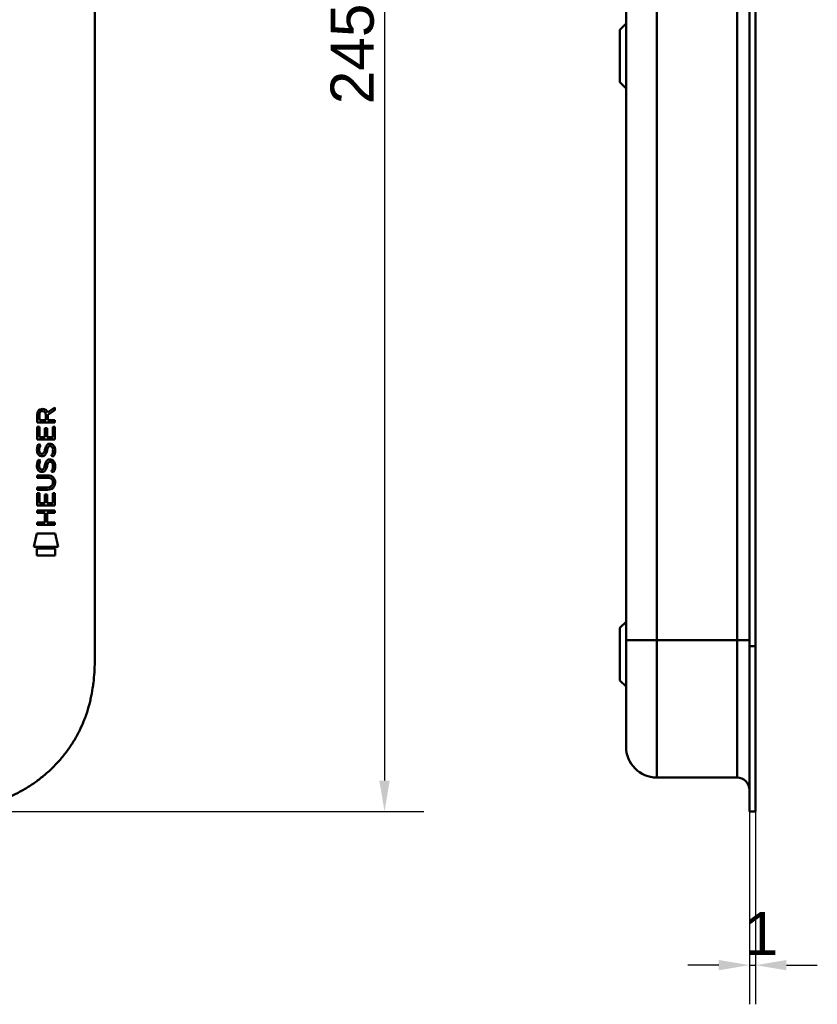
# Model space of a CAD drawing. Header units: millimetres. Extents: x 20 to 833, y 20 to 574.
# Tile 11 of 16: x 288 to 417, y 239 to 399. Entities that reach past the tile are written whole.
import ezdxf

# ---------------------------------------------------------------- set-up
doc = ezdxf.new("R2010")
doc.units = ezdxf.units.MM
doc.header["$LTSCALE"] = 2
for name, color, linetype, lineweight in [('Bemaßungen(DIN)', 7, 'Continuous', 25), ('Sichtbare Kanten(DIN)', 7, 'Continuous', 50), ('Sichtbare tangentiale Kanten(DIN)', 7, 'Continuous', 50)]:
    doc.layers.add(name, color=color, linetype=linetype, lineweight=lineweight)
doc.styles.add('STANDARD-DIN~0', font='arial.ttf')
doc.dimstyles.new('CAD-LAN', dxfattribs={"dimscale": 2, "dimtxt": 3.5, "dimasz": 2.5, "dimexe": 3.175, "dimexo": 0, "dimgap": 0.8, "dimtad": 1, "dimrnd": 1e-08, "dimtxsty": 'STANDARD-DIN~0', "dimcen": 0.09, "dimdle": 10, "dimclrd": 250, "dimclre": 250, "dimclrt": 250, "dimadec": 0, "dimazin": 2, "dimtfac": 1, "dimtmove": 0, "dimatfit": 3, "dimfxl": 1, "dimtolj": 1, "dimtzin": 0, "dimlwd": 25, "dimlwe": 25, "dimarcsym": 0})

# ---------------------------------------------------------------- blocks, each defined once
blk = doc.blocks.new('*D20')
at = {"layer": 'Bemaßungen(DIN)', "color": 250, "linetype": 'Continuous', "lineweight": 25, "true_color": 0x3f3f3f, "transparency": 16777216}
for p, q in [((405.89, 270.4), (405.89, 239.13)), ((406.86, 270.4), (406.86, 239.13)), ((400.89, 245.48), (395.89, 245.48)), ((405.89, 245.48), (406.86, 245.48)), ((411.86, 245.48), (416.86, 245.48))]:
    blk.add_line(p, q, dxfattribs=at)
at = {"layer": 'Bemaßungen(DIN)', "color": 250, "linetype": 'Continuous', "true_color": 0x3f3f3f, "transparency": 16777216}
for points in [[(400.89, 246.31), (400.89, 244.65), (405.89, 245.48)], [(411.86, 246.31), (411.86, 244.65), (406.86, 245.48)]]:
    blk.add_solid(points, dxfattribs=at)
at = {"layer": 'Defpoints', "color": 0, "linetype": 'Continuous', "transparency": 16777216}
for p in [(405.89, 270.4), (406.86, 270.4), (406.86, 245.48)]:
    blk.add_point(p, dxfattribs=at)
at = {"layer": 'Bemaßungen(DIN)', "color": 250, "linetype": 'Continuous', "lineweight": 25, "true_color": 0x3f3f3f, "transparency": 16777216, "insert": (405.09, 254.11), "char_height": 7, "attachment_point": 1, "style": 'STANDARD-DIN~0'}
blk.add_mtext('\\A1;1', dxfattribs=at)
blk = doc.blocks.new('*D21')
at = {"layer": 'Bemaßungen(DIN)', "color": 250, "linetype": 'Continuous', "lineweight": 25, "true_color": 0x3f3f3f, "transparency": 16777216}
for p, q in [((272.77, 515.4), (353.08, 515.4)), ((346.73, 510.4), (346.73, 275.4)), ((272.77, 270.4), (353.08, 270.4))]:
    blk.add_line(p, q, dxfattribs=at)
at = {"layer": 'Bemaßungen(DIN)', "color": 250, "linetype": 'Continuous', "true_color": 0x3f3f3f, "transparency": 16777216}
for points in [[(345.89, 510.4), (347.56, 510.4), (346.73, 515.4)], [(345.89, 275.4), (347.56, 275.4), (346.73, 270.4)]]:
    blk.add_solid(points, dxfattribs=at)
at = {"layer": 'Defpoints', "color": 0, "linetype": 'Continuous', "transparency": 16777216}
for p in [(272.77, 515.4), (272.77, 270.4), (346.73, 270.4)]:
    blk.add_point(p, dxfattribs=at)
at = {"layer": 'Bemaßungen(DIN)', "color": 250, "linetype": 'Continuous', "lineweight": 25, "true_color": 0x3f3f3f, "transparency": 16777216, "insert": (337.98, 385.08), "char_height": 7, "attachment_point": 1, "rotation": 90, "style": 'STANDARD-DIN~0'}
blk.add_mtext('\\A1;245', dxfattribs=at)

msp = doc.modelspace()

# ---------------------------------------------------------------- linework, layer by layer
at = {"layer": 'Sichtbare Kanten(DIN)'}
for p, q in [((299.807, 488.618), (299.807, 297.186)), ((405.862, 297.186), (405.862, 488.618)), ((405.892, 297.187), (405.892, 488.618)), ((406.862, 488.618), (406.862, 297.187)), ((385.862, 487.618), (385.862, 298.186)), ((384.862, 397.152), (385.862, 398.152)), ((384.862, 388.652), (384.862, 397.152)), ((384.862, 388.652), (385.862, 387.652)), ((292.12, 335.095), (293.315, 335.886)), ((293.315, 335.451), (292.172, 334.696)), ((293.315, 335.886), (293.315, 335.451)), ((290.455, 333.466), (290.457, 334.779)), ((290.805, 334.735), (290.804, 333.847)), ((290.804, 333.847), (291.822, 333.846)), ((291.822, 333.846), (291.823, 334.735)), ((292.172, 334.696), (292.172, 333.846)), ((292.172, 333.846), (293.313, 333.845)), ((293.313, 333.845), (293.313, 333.464)), ((290.452, 330.736), (290.454, 332.74)), ((290.454, 332.74), (290.802, 332.74)), ((293.313, 333.464), (290.455, 333.466)), ((290.802, 332.74), (290.801, 331.112)), ((291.696, 331.112), (291.697, 332.559)), ((291.697, 332.559), (292.045, 332.558)), ((292.045, 332.558), (292.044, 331.111)), ((292.963, 331.111), (292.964, 332.758)), ((292.964, 332.758), (293.313, 332.757)), ((293.313, 332.757), (293.311, 330.733)), ((293.311, 330.733), (290.452, 330.736)), ((290.801, 331.112), (291.696, 331.112)), ((292.044, 331.111), (292.963, 331.111)), ((290.624, 329.962), (290.963, 329.861)), ((292.553, 329.659), (292.541, 329.659)), ((290.622, 327.415), (290.961, 327.315)), ((290.821, 328.63), (290.828, 328.613)), ((291.504, 328.532), (291.515, 328.549)), ((290.819, 326.084), (290.826, 326.066)), ((291.502, 325.986), (291.513, 326.003)), ((292.551, 327.112), (292.539, 327.112)), ((290.447, 324.508), (290.448, 324.885)), ((292.117, 324.507), (290.447, 324.508)), ((290.448, 324.885), (292.093, 324.884)), ((290.446, 322.95), (292.116, 322.949)), ((290.446, 322.573), (290.446, 322.95)), ((292.092, 322.572), (290.446, 322.573)), ((292.997, 323.722), (292.997, 323.731)), ((290.444, 319.998), (290.445, 322.002)), ((290.445, 322.002), (290.794, 322.002)), ((290.794, 322.002), (290.793, 320.375)), ((291.687, 320.374), (291.688, 321.821)), ((291.688, 321.821), (292.037, 321.821)), ((292.037, 321.821), (292.036, 320.374)), ((292.954, 320.373), (292.956, 322.02)), ((292.956, 322.02), (293.304, 322.02)), ((293.304, 322.02), (293.302, 319.996)), ((293.302, 319.996), (290.444, 319.998)), ((290.793, 320.375), (291.687, 320.374)), ((292.036, 320.374), (292.954, 320.373)), ((290.442, 318.827), (290.442, 319.205)), ((290.442, 319.205), (293.3, 319.202)), ((291.685, 318.826), (290.442, 318.827)), ((291.683, 317.269), (291.685, 318.826)), ((292.041, 318.826), (292.04, 317.269)), ((293.3, 318.825), (292.041, 318.826)), ((293.3, 319.202), (293.3, 318.825)), ((290.44, 317.27), (291.683, 317.269)), ((290.44, 316.893), (290.44, 317.27)), ((293.299, 316.891), (290.44, 316.893)), ((292.04, 317.269), (293.299, 317.268)), ((293.299, 317.268), (293.299, 316.891)), ((289.909, 313.316), (290.368, 315.448)), ((290.368, 315.448), (293.374, 315.446)), ((293.374, 315.446), (293.824, 313.313)), ((293.824, 313.313), (289.909, 313.316)), ((290.367, 311.888), (290.368, 313.03)), ((290.368, 313.03), (293.365, 313.027)), ((293.365, 313.027), (293.364, 311.885)), ((293.364, 311.885), (290.367, 311.888)), ((384.862, 300.152), (385.862, 301.152)), ((384.862, 291.652), (384.862, 300.152)), ((405.862, 271.402), (405.862, 297.186)), ((405.892, 270.402), (405.892, 297.187)), ((406.862, 297.187), (406.862, 270.402)), ((384.862, 291.652), (385.862, 290.652)), ((403.862, 275.902), (390.862, 275.902)), ((405.862, 271.402), (405.892, 271.402)), ((406.862, 270.402), (405.892, 270.402))]:
    msp.add_line(p, q, dxfattribs=at)
for centre, major_axis, ratio, start_param, end_param in [((291.984, 333.963), (0.976, -1.274), 0.5180415, 2.7627686, 3.7355131), ((290.591, 333.882), (-1.242, -1.64), 0.5994938, 2.7365723, 3.5673799), ((291.893, 327.972), (-0.839, -1.642), 0.4591024, 2.8345951, 3.3559829), ((292.087, 331.741), (-1.103, -3.296), 0.2312948, 5.9540546, 6.015014), ((291.566, 329.424), (-0.574, -1.004), 0.5438409, 5.8950231, 6.3553168), ((291.446, 328.557), (-0.098, -0.139), 0.3641716, 1.3429, 1.6509781), ((292.17, 329.441), (1.192, 3.54), 0.2215161, 2.8263053, 2.8854462), ((291.572, 326.886), (0.583, 1.012), 0.541605, 2.7569093, 3.2147406), ((291.444, 326.01), (0.098, 0.139), 0.3641716, 4.4844927, 4.7925708), ((291.892, 325.428), (0.838, 1.64), 0.4594521, 5.9760112, 6.497704), ((288.272, 320.21), (4.814, 4.313), 0.3742661, 5.9599282, 6.6783921), ((288.276, 327.254), (4.808, -4.323), 0.3742014, 5.888113, 6.6064523), ((269.564, 343.559), (23.266, -20.361), 0.1371339, 6.127502, 6.402435)]:
    msp.add_ellipse(centre, major_axis=major_axis, ratio=ratio, start_param=start_param, end_param=end_param, dxfattribs=at)
for points in [[(290.457, 334.779), (290.471, 335.221), (290.703, 335.683), (291.316, 335.683)], [(291.823, 334.735), (291.823, 335.008), (291.736, 335.333), (291.321, 335.333)], [(290.501, 328.483), (290.41, 328.724), (290.381, 328.957), (290.423, 329.286)], [(290.423, 329.286), (290.441, 329.425), (290.482, 329.632), (290.553, 329.805)], [(290.553, 329.805), (290.573, 329.854), (290.624, 329.962), (290.624, 329.962)], [(290.808, 329.397), (290.744, 329.144), (290.738, 328.92), (290.796, 328.704)], [(290.963, 329.861), (290.963, 329.861), (290.843, 329.535), (290.808, 329.397)], [(291.515, 328.549), (291.584, 328.659), (291.641, 328.822), (291.696, 329.068)], [(291.696, 329.068), (291.78, 329.435), (291.882, 329.647), (292.023, 329.814)], [(292.035, 328.917), (291.981, 328.677), (291.918, 328.512), (291.842, 328.374)], [(292.023, 329.814), (292.116, 329.925), (292.246, 329.997), (292.426, 330.021)], [(292.084, 329.116), (292.076, 329.086), (292.036, 328.92), (292.035, 328.917)], [(292.27, 329.541), (292.199, 329.452), (292.139, 329.314), (292.084, 329.116)], [(292.541, 329.659), (292.419, 329.659), (292.344, 329.626), (292.27, 329.541)], [(292.426, 330.021), (292.713, 330.059), (292.996, 329.959), (293.19, 329.642)], [(292.959, 328.615), (293.028, 328.948), (293.027, 329.224), (292.921, 329.421)], [(293.19, 329.642), (293.3, 329.462), (293.354, 329.243), (293.353, 328.973)], [(293.353, 328.973), (293.353, 328.888), (293.347, 328.803), (293.338, 328.708)], [(291.06, 328.023), (290.837, 328.056), (290.607, 328.201), (290.501, 328.483)], [(290.551, 327.258), (290.571, 327.308), (290.622, 327.415), (290.622, 327.415)], [(290.961, 327.315), (290.961, 327.315), (290.841, 326.988), (290.806, 326.85)], [(291.033, 328.4), (291.18, 328.34), (291.368, 328.376), (291.473, 328.491)], [(291.215, 328.01), (291.114, 328.011), (291.093, 328.018), (291.06, 328.023)], [(291.842, 328.374), (291.727, 328.165), (291.532, 328.006), (291.215, 328.01)], [(292.021, 327.268), (292.114, 327.378), (292.244, 327.45), (292.424, 327.474)], [(292.424, 327.474), (292.711, 327.513), (292.994, 327.412), (293.188, 327.096)], [(292.745, 328.076), (292.745, 328.076), (292.9, 328.33), (292.959, 328.615)], [(293.113, 327.989), (293.093, 327.994), (292.745, 328.076), (292.745, 328.076)], [(293.338, 328.708), (293.308, 328.377), (293.15, 328.047), (293.113, 327.989)], [(290.499, 325.937), (290.408, 326.178), (290.379, 326.411), (290.421, 326.739)], [(290.421, 326.739), (290.439, 326.878), (290.48, 327.085), (290.551, 327.258)], [(291.058, 325.476), (290.834, 325.509), (290.605, 325.654), (290.499, 325.937)], [(290.806, 326.85), (290.742, 326.598), (290.736, 326.374), (290.794, 326.158)], [(291.031, 325.854), (291.177, 325.794), (291.366, 325.829), (291.471, 325.944)], [(291.84, 325.828), (291.725, 325.618), (291.53, 325.459), (291.213, 325.463)], [(291.513, 326.003), (291.582, 326.112), (291.639, 326.276), (291.694, 326.521)], [(291.694, 326.521), (291.778, 326.889), (291.88, 327.1), (292.021, 327.268)], [(292.033, 326.371), (291.979, 326.131), (291.916, 325.966), (291.84, 325.828)], [(292.082, 326.569), (292.074, 326.539), (292.034, 326.373), (292.033, 326.371)], [(292.268, 326.994), (292.197, 326.906), (292.137, 326.767), (292.082, 326.569)], [(292.539, 327.112), (292.417, 327.112), (292.342, 327.08), (292.268, 326.994)], [(292.743, 325.529), (292.743, 325.53), (292.898, 325.783), (292.957, 326.068)], [(292.957, 326.068), (293.025, 326.401), (293.025, 326.677), (292.919, 326.875)], [(293.336, 326.161), (293.306, 325.83), (293.148, 325.5), (293.111, 325.443)], [(293.188, 327.096), (293.298, 326.915), (293.352, 326.696), (293.351, 326.427)], [(293.351, 326.427), (293.351, 326.342), (293.345, 326.256), (293.336, 326.161)], [(291.213, 325.463), (291.112, 325.465), (291.091, 325.471), (291.058, 325.476)], [(293.111, 325.443), (293.091, 325.447), (292.743, 325.529), (292.743, 325.529)], [(390.862, 275.902), (388.101, 275.902), (385.862, 278.141), (385.862, 280.902)], [(405.862, 273.902), (405.862, 275.007), (404.967, 275.902), (403.862, 275.902)]]:
    msp.add_open_spline(points, degree=3, dxfattribs=at)
for points, knots in [([(292.997, 323.731), (292.997, 323.778), (292.995, 323.825), (292.978, 323.96), (292.956, 324.048), (292.882, 324.199), (292.835, 324.26), (292.715, 324.366), (292.644, 324.406), (292.427, 324.489), (292.268, 324.507), (292.117, 324.507)], [0, 0, 0, 0, 0.01400423, 0.01400423, 0.0408947, 0.0408947, 0.06439039, 0.06439039, 0.08887549, 0.08887549, 0.13413559, 0.13413559, 0.13413559, 0.13413559]), ([(272.768, 270.402), (273.353, 270.405), (274.532, 270.418), (276.021, 270.481), (277.519, 270.596), (278.722, 270.735), (280.226, 270.976), (281.427, 271.229), (282.917, 271.623), (284.096, 272.005), (285.547, 272.565), (286.685, 273.081), (288.07, 273.81), (289.144, 274.458), (290.437, 275.348), (291.426, 276.12), (292.6, 277.157), (293.485, 278.04), (294.518, 279.204), (295.281, 280.181), (296.153, 281.451), (296.782, 282.502), (297.481, 283.852), (297.968, 284.958), (298.488, 286.363), (298.834, 287.501), (299.183, 288.935), (299.397, 290.087), (299.593, 291.527), (299.696, 292.675), (299.773, 294.101), (299.806, 295.516), (299.807, 296.632), (299.807, 297.186)], [0.00000689, 0.00000689, 0.00000689, 0.00000689, 0.0407043, 0.08140172, 0.10175042, 0.14244784, 0.16279654, 0.20349396, 0.22384266, 0.26454008, 0.28488878, 0.3255862, 0.3459349, 0.38663232, 0.40698102, 0.44767844, 0.46802714, 0.50872456, 0.52907326, 0.56977068, 0.59011938, 0.6308168, 0.6511655, 0.69186291, 0.71221162, 0.75290903, 0.77325774, 0.81395515, 0.83430386, 0.87500127, 0.89534998, 0.93604739, 0.97674481, 0.97674481, 0.97674481, 0.97674481]), ([(385.862, 298.186), (385.862, 297.946), (385.862, 297.705), (385.862, 297.464), (385.862, 297.316), (385.862, 297.169), (385.862, 297.021), (385.862, 296.947), (385.862, 296.873), (385.862, 296.799), (385.862, 296.726), (385.862, 296.652), (385.862, 296.578), (385.862, 296.504), (385.862, 296.43), (385.862, 296.357), (385.862, 296.044), (385.862, 295.73), (385.862, 295.411), (385.862, 295.099), (385.862, 294.797), (385.862, 294.485), (385.862, 294.478), (385.862, 294.471), (385.862, 294.463), (385.862, 293.837), (385.862, 293.235), (385.862, 292.637), (385.862, 292.628), (385.862, 292.62), (385.862, 292.611), (385.862, 292.017), (385.862, 291.425), (385.862, 290.845), (385.862, 290.841), (385.862, 290.837), (385.862, 290.833), (385.862, 290.252), (385.862, 289.679), (385.862, 289.127), (385.862, 288.574), (385.862, 288.035), (385.862, 287.522), (385.862, 287.007), (385.862, 286.513), (385.862, 286.049), (385.862, 285.583), (385.862, 285.143), (385.862, 284.737), (385.862, 284.33), (385.862, 283.954), (385.862, 283.614), (385.862, 283.272), (385.862, 282.964), (385.862, 282.692), (385.862, 282.42), (385.862, 282.182), (385.862, 281.98), (385.862, 281.979), (385.862, 281.977), (385.862, 281.976), (385.862, 281.776), (385.862, 281.609), (385.862, 281.473), (385.862, 281.471), (385.862, 281.47), (385.862, 281.469), (385.862, 281.335), (385.862, 281.231), (385.862, 281.152), (385.862, 281.15), (385.862, 281.149), (385.862, 281.148), (385.862, 281.07), (385.862, 281.016), (385.862, 280.978), (385.862, 280.977), (385.862, 280.977), (385.862, 280.977), (385.862, 280.958), (385.862, 280.945), (385.862, 280.934), (385.862, 280.923), (385.862, 280.916), (385.862, 280.911), (385.862, 280.903), (385.862, 280.902), (385.862, 280.902)], [0, 0, 0, 0, 0.0722627, 0.0722627, 0.0722627, 0.1165652, 0.1165652, 0.1165652, 0.1387165, 0.1387165, 0.1387165, 0.1608678, 0.1608678, 0.1608678, 0.1830113, 0.1830113, 0.1830113, 0.2766978, 0.2766978, 0.2766978, 0.3682092, 0.3682092, 0.3682092, 0.3703765, 0.3703765, 0.3703765, 0.5540731, 0.5540731, 0.5540731, 0.5567136, 0.5567136, 0.5567136, 0.7394778, 0.7394778, 0.7394778, 0.740823, 0.740823, 0.740823, 0.9239034, 0.9239034, 0.9239034, 1.1070524, 1.1070524, 1.1070524, 1.2909149, 1.2909149, 1.2909149, 1.4756704, 1.4756704, 1.4756704, 1.6608948, 1.6608948, 1.6608948, 1.8466108, 1.8466108, 1.8466108, 2.032785, 2.032785, 2.032785, 2.0338644, 2.0338644, 2.0338644, 2.2185007, 2.2185007, 2.2185007, 2.220125, 2.220125, 2.220125, 2.4027992, 2.4027992, 2.4027992, 2.4055271, 2.4055271, 2.4055271, 2.5869644, 2.5869644, 2.5869644, 2.5890782, 2.5890782, 2.5890782, 2.6793139, 2.6793139, 2.6793139, 2.7720228, 2.7720228, 2.7720228, 2.9310827, 2.9310827, 2.9310827, 2.9310827])]:
    msp.add_open_spline(points, degree=3, knots=knots, dxfattribs=at)
at = {"layer": 'Sichtbare tangentiale Kanten(DIN)'}
for p, q in [((390.862, 487.618), (390.862, 298.186)), ((403.862, 298.187), (403.862, 487.618)), ((390.862, 298.186), (403.862, 298.186)), ((390.862, 298.186), (390.862, 275.902)), ((403.862, 275.902), (403.862, 298.187)), ((405.892, 297.186), (405.862, 297.186)), ((406.862, 297.187), (405.892, 297.187))]:
    msp.add_line(p, q, dxfattribs=at)
for points in [[(390.862, 298.186), (388.101, 298.186), (385.862, 298.186), (385.862, 298.186)], [(405.862, 298.187), (405.862, 298.187), (404.966, 298.187), (403.862, 298.187)]]:
    msp.add_open_spline(points, degree=3, dxfattribs=at)

# ---------------------------------------------------------------- dimensions: what is measured, and where the dimension line sits
at = {"layer": 'Bemaßungen(DIN)', "color": 250, "linetype": 'Continuous', "lineweight": 25, "true_color": 0x3f3f3f}
for base, p1, p2, angle, override, picture, middle in [((346.727, 270.402), (272.768, 515.402), (272.768, 270.402), 270, {"dimgap": 0.8, "dimdec": 2, "dimtol": 0, "dimlim": 0, "dimtp": 0, "dimtm": 0, "dimtdec": 2, "dimtofl": 0, "dimatfit": 1}, '*D21', (346.727, 392.902)), ((406.862, 245.481), (405.892, 270.402), (406.862, 270.402), 180, {"dimgap": 0.8, "dimdec": 0, "dimtol": 0, "dimlim": 0, "dimtp": 0, "dimtm": 0, "dimtdec": 2, "dimtofl": 1, "dimatfit": 1}, '*D20', (406.377, 245.481))]:
    dim = msp.add_linear_dim(base=base, p1=p1, p2=p2, angle=angle, dimstyle='CAD-LAN', override=override, dxfattribs=at)
    dim.commit()
    dim.dimension.update_dxf_attribs({"geometry": picture, "text_midpoint": middle, "dimtype": 160})

doc.saveas('drawing.dxf')
